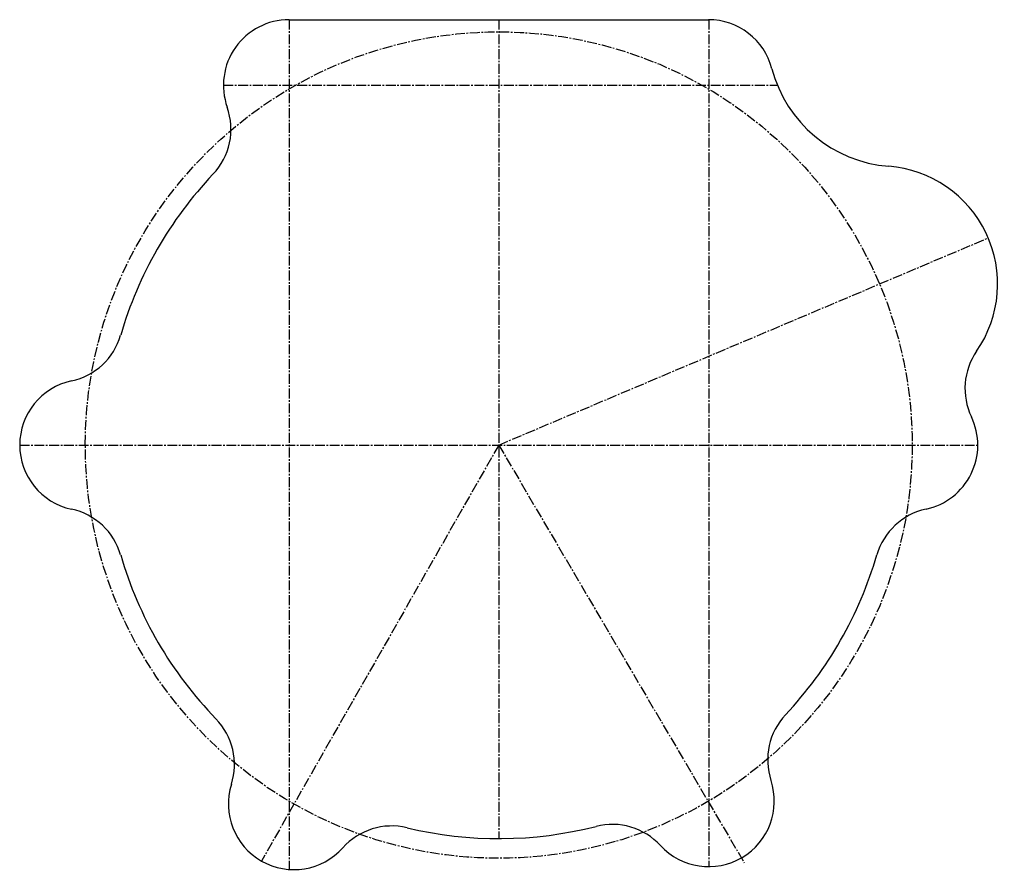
# Model space of a CAD drawing. Header units: inches. Extents: x -3.9 to 71.1, y -22.8 to 42.5.
import ezdxf

# ---------------------------------------------------------------- set-up
doc = ezdxf.new("R2010")
doc.units = ezdxf.units.IN
doc.header["$MEASUREMENT"] = 0
doc.linetypes.add('CENTER2', pattern=[1.125, 0.75, -0.125, 0.125, -0.125])
doc.layers.add('AXE', color=10, linetype='CENTER2')
doc.layers.add('CONTOUR', color=7, linetype='Continuous')

# ---------------------------------------------------------------- blocks, each defined once
blk = doc.blocks.new('tarek')
at = {"layer": 'AXE'}
for p, q in [((16.588, 42.474), (16.588, -22.303)), ((32.566, 42.474), (32.566, -19.952)), ((48.564, 42.474), (48.564, -22.088)), ((11.588, 37.474), (53.803, 37.474)), ((32.566, 10.048), (69.863, 25.833)), ((-3.934, 10.048), (69.066, 10.048)), ((32.566, 10.048), (14.487, -21.66)), ((32.566, 10.048), (51.275, -21.807))]:
    blk.add_line(p, q, dxfattribs=at)
blk.add_circle((32.566, 10.048), 31.5, dxfattribs=at)
at = {"layer": 'CONTOUR'}
blk.add_line((16.588, 42.474), (48.564, 42.474), dxfattribs=at)
for centre, radius, start, end in [((16.588, 37.474), 5, 90, 199.55514), ((48.543, 37.474), 5, 14.64711, 90), ((63.055, 41.267), 10, 194.64711, 265.52981), ((7.165, 34.127), 5, 316.52945, 19.55514), ((61.575, 22.325), 9, 325.32478, 85.52981), ((32.566, 10.048), 30, 136.52945, 163.78161), ((32.566, 10.048), 30, 136.52945, 163.78161), ((-1.042, 19.823), 5, 282.16421, 343.78161), ((73.088, 14.36), 5, 145.32478, 205.54585), ((1.066, 10.048), 5, 102.16421, 257.83579), ((64.066, 10.048), 5, 282.16421, 25.54585), ((-1.042, 0.272), 5, 16.21839, 77.83579), ((66.173, 0.272), 5, 102.16421, 163.78161), ((32.566, 10.048), 30, 196.21839, 224.09113), ((32.566, 10.048), 30, 316.74051, 343.78161), ((7.427, -14.305), 5, 342.47373, 44.09113), ((58.055, -13.938), 5, 136.74051, 198.35791), ((48.564, -17.088), 5, 222.68633, 18.35791), ((16.963, -17.317), 5, 162.47373, 318.1453), ((24.412, -23.989), 5, 76.52791, 138.1453), ((32.566, 10.048), 30, 256.52791, 284.30373), ((41.213, -23.867), 5, 42.68633, 104.30373)]:
    blk.add_arc(centre, radius, start, end, dxfattribs=at)

msp = doc.modelspace()

# ---------------------------------------------------------------- block references
at = {"layer": 'CONTOUR'}
msp.add_blockref('tarek', (0, 0), dxfattribs=at)

doc.saveas('drawing.dxf')
